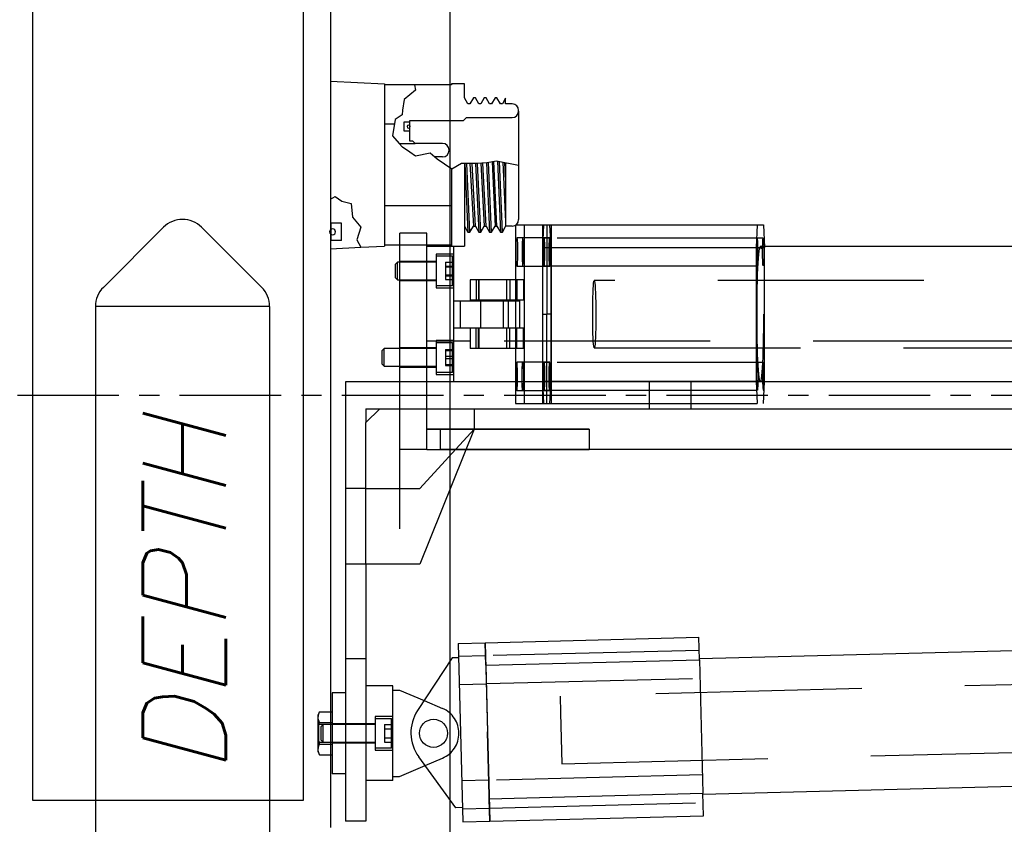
# Model space of a CAD drawing. Extents: x -181 to 162, y 84 to 272.
# Tile 44 of 85: x -22.56 to -13.46, y 143.58 to 151.02. Entities that reach past the tile are written whole.
import ezdxf

# ---------------------------------------------------------------- set-up
doc = ezdxf.new("R2010")
doc.units = 0
doc.header["$LTSCALE"] = 1.5
doc.header["$MEASUREMENT"] = 0
doc.linetypes.add('CENTER', pattern=[2, 1.25, -0.25, 0.25, -0.25])
doc.linetypes.add('SLDHIDDEN0', pattern=[1.905, 1.27, -0.635])
doc.layers.get('0').update_dxf_attribs({"linetype": 'CONTINUOUS'})
doc.layers.get('DEFPOINTS').update_dxf_attribs({"linetype": 'CONTINUOUS'})
for name, color, linetype in [('DIM', 1, 'CONTINUOUS'), ('HULL', 7, 'CONTINUOUS'), ('J_BOX_AFT', 171, 'CONTINUOUS'), ('SENSOR_DEPTH', 140, 'CONTINUOUS'), ('STATION13', 90, 'CONTINUOUS'), ('TAIL', 140, 'CONTINUOUS')]:
    doc.layers.add(name, color=color, linetype=linetype)
doc.styles.add('ENGR', font='Romans', dxfattribs={"oblique": 15})
doc.dimstyles.get("Standard").update_dxf_attribs({"dimtxt": 0.18, "dimasz": 0.18, "dimexe": 0.18, "dimexo": 0.0625, "dimgap": 0.09, "dimtad": 0, "dimtih": 1, "dimtoh": 1, "dimdec": 4, "dimzin": 0, "dimtxsty": 'STANDARD', "dimcen": 0.09, "dimazin": 3, "dimtfac": 1, "dimtdec": 4, "dimtofl": 0, "dimtmove": 0, "dimatfit": 3, "dimtolj": 1, "dimtzin": 0})

# ---------------------------------------------------------------- blocks, each defined once
blk = doc.blocks.new('*D12')
at = {"color": 0, "linetype": 'BYBLOCK'}
blk.add_line((-57.8859, 144.3801), (-51.4618, 142.0419), dxfattribs=at)
for start, end in [(4.12445, 8.2489), (331.7511, 335.87555)]:
    blk.add_arc((-66.578, 147.5438), 15.0063, start, end, dxfattribs=at)
for points in [[(-51.4307, 148.6295), (-51.7905, 148.6166), (-51.5717, 147.5438)], [(-53.0492, 141.478), (-52.7155, 141.3428), (-52.4767, 142.4113)]]:
    blk.add_solid(points, dxfattribs=at)
at = {"layer": 'DEFPOINTS', "color": 0, "linetype": 'BYBLOCK'}
for p in [(-100.5781, 147.5438), (-66.578, 147.5438), (0.4895, 147.5438), (-58.5906, 144.6366), (-51.9762, 144.0831)]:
    blk.add_point(p, dxfattribs=at)
at = {"color": 0, "linetype": 'BYBLOCK', "insert": (-51.7997, 144.9379), "char_height": 0.9, "attachment_point": 5, "style": 'ENGR'}
blk.add_mtext('\\A1;20°', dxfattribs=at)

msp = doc.modelspace()

# ---------------------------------------------------------------- linework, layer by layer
at = {"layer": 'HULL', "color": 1, "linetype": 'CENTER', "ltscale": 0.5}
msp.add_line((-100.57806, 147.54376), (0.48946, 147.54376), dxfattribs=at)
at = {"layer": 'J_BOX_AFT'}
for p, q in [((-19.68507, 151.54791), (-19.68507, 143.54791)), ((-22.43507, 143.79791), (-22.43507, 151.29791)), ((-19.93507, 151.29791), (-19.93507, 143.79791)), ((-19.68507, 150.44798), (-19.18507, 150.42298)), ((-19.68507, 150.44798), (-19.68507, 149.35643)), ((-19.18507, 150.42298), (-19.18507, 148.92298)), ((-18.9073, 150.41441), (-19.18507, 150.41441)), ((-18.56507, 150.41441), (-18.9073, 150.41441)), ((-18.44507, 150.42298), (-18.56507, 150.42298)), ((-18.56507, 150.42298), (-18.56507, 150.41441)), ((-18.44507, 150.29298), (-18.44507, 150.42298)), ((-18.41332, 150.23798), (-18.44507, 150.29298)), ((-18.36332, 150.29298), (-18.39507, 150.23798)), ((-18.34507, 150.29298), (-18.36332, 150.29298)), ((-18.31332, 150.23798), (-18.34507, 150.29298)), ((-18.26332, 150.29298), (-18.29507, 150.23798)), ((-18.24507, 150.29298), (-18.26332, 150.29298)), ((-18.21332, 150.23798), (-18.24507, 150.29298)), ((-18.16332, 150.29298), (-18.19507, 150.23798)), ((-18.14507, 150.29298), (-18.16332, 150.29298)), ((-18.11332, 150.23798), (-18.14507, 150.29298)), ((-18.06507, 150.28994), (-18.09507, 150.23798)), ((-18.06507, 150.23748), (-18.06507, 150.28994)), ((-18.39507, 150.23798), (-18.41332, 150.23798)), ((-18.29507, 150.23798), (-18.31332, 150.23798)), ((-18.19507, 150.23798), (-18.21332, 150.23798)), ((-18.09507, 150.23798), (-18.11332, 150.23798)), ((-18.00507, 150.23748), (-18.06507, 150.23748)), ((-17.94507, 150.17148), (-17.94507, 150.17748)), ((-17.94507, 150.17148), (-17.94507, 149.17448)), ((-18.95207, 150.08298), (-18.45557, 150.08298)), ((-18.95207, 150.07048), (-18.95207, 150.08298)), ((-18.45557, 150.08298), (-18.42707, 150.11148)), ((-18.42707, 150.11148), (-18.00507, 150.11148)), ((-19.09305, 150.05114), (-19.18507, 150.05114)), ((-18.95207, 149.89205), (-18.95207, 149.98548)), ((-18.92207, 149.89205), (-18.95207, 149.89205)), ((-18.90207, 149.87205), (-18.92207, 149.89205)), ((-19.04938, 149.87205), (-18.90207, 149.87205)), ((-18.64982, 149.87205), (-18.90207, 149.87205)), ((-18.64982, 149.74705), (-18.72259, 149.74705)), ((-18.56507, 149.63518), (-18.56507, 148.92298)), ((-18.44507, 149.68729), (-18.44507, 148.92298)), ((-18.06507, 149.69311), (-18.06507, 149.10494)), ((-19.68507, 149.35643), (-19.68507, 149.13454)), ((-18.56507, 149.29482), (-19.18507, 149.29482)), ((-17.94507, 149.17448), (-17.94507, 149.16848)), ((-19.58107, 149.13454), (-19.68507, 149.13454)), ((-19.58107, 148.97469), (-19.58107, 149.13454)), ((-18.44507, 149.10798), (-18.41332, 149.05298)), ((-18.39507, 149.05298), (-18.36332, 149.10798)), ((-18.36332, 149.10798), (-18.34507, 149.10798)), ((-18.34507, 149.10798), (-18.31332, 149.05298)), ((-18.29507, 149.05298), (-18.26332, 149.10798)), ((-18.26332, 149.10798), (-18.24507, 149.10798)), ((-18.24507, 149.10798), (-18.21332, 149.05298)), ((-18.19507, 149.05298), (-18.16332, 149.10798)), ((-18.16332, 149.10798), (-18.14507, 149.10798)), ((-18.14507, 149.10798), (-18.11332, 149.05298)), ((-18.09507, 149.05298), (-18.06507, 149.10494)), ((-18.00507, 149.10848), (-18.06507, 149.10848)), ((-19.58107, 148.97469), (-19.68507, 148.97469)), ((-19.68507, 148.97469), (-19.68507, 148.89798)), ((-18.41332, 149.05298), (-18.39507, 149.05298)), ((-18.31332, 149.05298), (-18.29507, 149.05298)), ((-18.21332, 149.05298), (-18.19507, 149.05298)), ((-18.11332, 149.05298), (-18.09507, 149.05298)), ((-19.68507, 148.89798), (-19.40283, 148.91209)), ((-19.40283, 148.91209), (-19.18507, 148.92298)), ((-18.56507, 148.93155), (-19.18507, 148.93155)), ((-18.56507, 148.92298), (-18.44507, 148.92298)), ((-19.93507, 143.79791), (-22.43507, 143.79791))]:
    msp.add_line(p, q, dxfattribs=at)
at = {"layer": 'J_BOX_AFT', "color": 5}
for p, q in [((-18.89678, 150.36347), (-19.00198, 150.27933)), ((-18.9073, 150.41441), (-18.89678, 150.36347)), ((-19.00198, 150.27933), (-19.01952, 150.18117)), ((-19.01952, 150.18117), (-19.02302, 150.1356)), ((-19.08614, 150.09353), (-19.11069, 149.94278)), ((-19.02302, 150.1356), (-19.08614, 150.09353)), ((-19.00407, 150.07048), (-18.95207, 150.07048)), ((-19.00407, 149.98548), (-19.00407, 150.07048)), ((-18.95207, 149.98548), (-18.95207, 150.07048)), ((-18.95207, 149.98548), (-19.00407, 149.98548)), ((-19.11069, 149.94278), (-19.04938, 149.87205)), ((-19.01952, 149.83761), (-19.04938, 149.87205)), ((-19.01807, 149.83662), (-19.01952, 149.83761)), ((-18.95207, 149.79138), (-19.01807, 149.83662)), ((-18.89678, 149.75347), (-18.95207, 149.79138)), ((-18.76353, 149.78152), (-18.89678, 149.75347)), ((-18.69691, 149.72543), (-18.76353, 149.78152)), ((-18.56365, 149.63481), (-18.69691, 149.72543)), ((-18.14987, 149.7099), (-18.23753, 149.69237)), ((-18.1912, 149.70164), (-18.16332, 149.10798)), ((-18.14507, 149.10798), (-18.17312, 149.70525)), ((-17.94507, 149.66934), (-18.14987, 149.7099)), ((-18.14122, 149.70819), (-18.11332, 149.05298)), ((-18.09507, 149.05298), (-18.12283, 149.70455)), ((-18.09109, 149.69826), (-18.06507, 149.14763)), ((-18.47248, 149.68739), (-18.56365, 149.63481)), ((-18.33221, 149.68689), (-18.47248, 149.68739)), ((-18.44111, 149.68728), (-18.41332, 149.05298)), ((-18.39507, 149.05298), (-18.42285, 149.68721)), ((-18.39594, 149.68712), (-18.36332, 149.10798)), ((-18.34507, 149.10798), (-18.37447, 149.68704)), ((-18.34228, 149.68692), (-18.31332, 149.05298)), ((-18.23753, 149.69237), (-18.33221, 149.68689)), ((-18.29507, 149.05298), (-18.32407, 149.68736)), ((-18.29289, 149.68917), (-18.26332, 149.10798)), ((-18.24507, 149.10798), (-18.27685, 149.6901)), ((-18.24056, 149.6922), (-18.21332, 149.05298)), ((-18.19507, 149.05298), (-18.22245, 149.69539)), ((-18.06507, 149.55998), (-18.07284, 149.69464)), ((-19.68507, 149.35643), (-19.641, 149.38295)), ((-19.641, 149.38295), (-19.57905, 149.33876)), ((-19.57905, 149.33876), (-19.49349, 149.31813)), ((-19.49349, 149.31813), (-19.48169, 149.19145)), ((-19.48169, 149.19145), (-19.40499, 149.09718)), ((-19.67707, 148.97469), (-19.67707, 149.13454)), ((-19.40499, 149.09718), (-19.44039, 148.98228)), ((-19.44039, 148.98228), (-19.40283, 148.91209))]:
    msp.add_line(p, q, dxfattribs=at)
at = {"layer": 'J_BOX_AFT'}
for centre, radius, start, end in [((-18.00507, 150.17748), 0.06, 0, 90), ((-18.00507, 150.17148), 0.06, 270, 0), ((-18.64982, 149.80955), 0.0625, 270, 90), ((-18.00507, 149.16848), 0.06, 270, 360)]:
    msp.add_arc(centre, radius, start, end, dxfattribs=at)
at = {"layer": 'J_BOX_AFT', "color": 7}
for centre, radius, start, end in [((-18.96093, 150.02798), 0.01444, 90, 270), ((-18.96093, 150.02798), 0.01444, 270, 90), ((-19.66477, 149.05462), 0.02755, 90, 270), ((-19.66477, 149.05462), 0.02755, 270, 90)]:
    msp.add_arc(centre, radius, start, end, dxfattribs=at)
at = {"layer": 'SENSOR_DEPTH'}
for p, q in [((-21.22838, 149.09699), (-21.78338, 148.54199)), ((-20.87483, 149.09699), (-20.31983, 148.54199)), ((-20.2466, 148.36521), (-21.8566, 148.36521)), ((-21.8566, 148.36521), (-21.8566, 143.17021)), ((-20.2466, 148.36521), (-20.2466, 143.17021))]:
    msp.add_line(p, q, dxfattribs=at)
for centre, start, end in [((-21.0516, 148.92021), 45, 135), ((-21.6066, 148.36521), 135, 180), ((-20.4966, 148.36521), 360, 45)]:
    msp.add_arc(centre, 0.25, start, end, dxfattribs=at)
at = {"layer": 'STATION13'}
msp.add_line((-18.57802, 139.829), (-18.57802, 155.26682), dxfattribs=at)
at = {"layer": 'TAIL', "linetype": 'CONTINUOUS'}
for p, q in [((-17.97351, 149.11876), (-17.97351, 148.61176)), ((-17.97351, 149.11876), (-17.89515, 149.11876)), ((-17.89515, 149.11876), (-17.89515, 147.66876)), ((-17.89515, 149.11876), (-17.64543, 149.11876)), ((-17.68461, 149.11876), (-17.68461, 148.29376)), ((-17.64543, 149.11876), (-17.64543, 147.66876)), ((-17.64543, 149.11876), (-15.68251, 149.11876)), ((-15.68251, 149.11876), (-15.67266, 148.91149)), ((-19.04379, 147.66876), (-19.04379, 149.04376)), ((-18.79379, 149.04376), (-19.04379, 149.04376)), ((-18.79379, 149.04376), (-19.04379, 149.04376)), ((-18.79379, 148.91876), (-18.79379, 149.04376)), ((-18.54379, 148.91876), (-18.79379, 148.91876)), ((-18.79379, 147.66876), (-18.79379, 148.91876)), ((-18.54379, 147.66876), (-18.54379, 148.91876)), ((-17.64543, 148.91149), (-15.67266, 148.91149)), ((-17.64543, 147.67602), (-17.64543, 148.91149)), ((-11.36676, 148.91876), (-15.67301, 148.91876)), ((-15.67266, 147.67602), (-15.67266, 148.91149)), ((-19.06419, 148.77576), (-19.08279, 148.75716)), ((-19.08279, 148.66488), (-19.08279, 148.75716)), ((-19.06419, 148.65641), (-19.06419, 148.77576)), ((-19.04379, 148.77576), (-19.06419, 148.77576)), ((-19.08279, 148.63036), (-19.08279, 148.66488)), ((-19.08279, 148.63036), (-19.06419, 148.61176)), ((-19.06419, 148.61176), (-19.06419, 148.65641)), ((-19.06419, 148.61176), (-19.04379, 148.61176)), ((-18.31589, 148.61176), (-18.39312, 148.61176)), ((-18.39312, 148.61176), (-18.39312, 148.42376)), ((-17.96135, 148.61176), (-18.31589, 148.61176)), ((-18.31589, 148.61176), (-18.31589, 148.42376)), ((-17.90142, 148.61176), (-17.96135, 148.61176)), ((-17.96135, 148.61176), (-17.96135, 148.42376)), ((-17.90142, 148.61176), (-17.90142, 148.42376)), ((-18.31589, 148.42376), (-18.39312, 148.42376)), ((-17.96135, 148.42376), (-18.31589, 148.42376)), ((-17.97351, 148.42376), (-17.97351, 148.41876)), ((-17.90142, 148.42376), (-17.96135, 148.42376)), ((-18.54379, 148.41876), (-18.48379, 148.41876)), ((-18.48379, 148.41876), (-18.08579, 148.41876)), ((-18.48379, 148.16876), (-18.48379, 148.41876)), ((-18.08579, 148.41876), (-17.93405, 148.41876)), ((-18.08579, 148.16876), (-18.08579, 148.41876)), ((-17.93405, 148.16876), (-17.93405, 148.41876)), ((-17.7238, 148.29376), (-17.68461, 148.29376)), ((-17.64543, 148.29376), (-17.68461, 148.29376)), ((-17.68461, 147.46876), (-17.68461, 148.29376)), ((-18.54379, 148.16876), (-18.48379, 148.16876)), ((-18.48379, 148.16876), (-18.08579, 148.16876)), ((-18.31589, 148.16376), (-18.39312, 148.16376)), ((-18.39312, 148.16376), (-18.39312, 147.97576)), ((-17.96135, 148.16376), (-18.31589, 148.16376)), ((-18.31589, 147.97576), (-18.31589, 148.16376)), ((-18.08579, 148.16876), (-17.93405, 148.16876)), ((-17.97351, 148.16876), (-17.97351, 148.16376)), ((-17.90142, 148.16376), (-17.96135, 148.16376)), ((-17.96135, 147.97576), (-17.96135, 148.16376)), ((-17.90142, 147.97576), (-17.90142, 148.16376)), ((-19.18919, 147.97576), (-19.20779, 147.95716)), ((-19.18919, 147.9695), (-19.18919, 147.97576)), ((-19.04379, 147.97576), (-19.18919, 147.97576)), ((-19.18919, 147.81176), (-19.18919, 147.9695)), ((-18.39312, 148.04376), (-18.54379, 148.04376)), ((-18.39312, 148.04376), (-18.54379, 148.04376)), ((-18.31589, 147.97576), (-18.39312, 147.97576)), ((-17.96135, 147.97576), (-18.31589, 147.97576)), ((-17.97351, 147.97576), (-17.97351, 147.66876)), ((-17.90142, 147.97576), (-17.96135, 147.97576)), ((-19.20779, 147.95232), (-19.20779, 147.95716)), ((-19.20779, 147.83036), (-19.20779, 147.95232)), ((-19.20779, 147.83036), (-19.18919, 147.81176)), ((-19.18919, 147.81176), (-19.04379, 147.81176)), ((-19.54479, 147.66876), (-19.54479, 145.98176)), ((-12.18897, 147.66876), (-19.54479, 147.66876)), ((-19.04379, 146.30994), (-19.04379, 147.64941)), ((-17.64543, 147.67602), (-15.67266, 147.67602)), ((-15.67301, 147.66876), (-15.67266, 147.67602)), ((-19.35679, 147.41876), (-19.22889, 147.41876)), ((-19.35679, 147.29376), (-19.22889, 147.41876)), ((-19.35679, 147.41876), (-19.35679, 147.29376)), ((-18.35679, 147.41876), (-12.18897, 147.41876)), ((-18.35679, 147.41876), (-18.35679, 147.23076)), ((-18.35679, 147.23076), (-18.85679, 145.98176)), ((-18.35679, 147.23176), (-17.29379, 147.23176)), ((-17.29379, 147.23176), (-18.35679, 147.23176)), ((-17.29379, 147.23176), (-17.29379, 147.04376)), ((-18.43165, 147.04376), (-17.29379, 147.04376)), ((-12.4592, 147.04376), (-17.29379, 147.04376)), ((-19.35679, 145.98176), (-19.54479, 145.98176)), ((-19.54479, 145.98176), (-19.54479, 143.60677)), ((-18.85679, 145.98176), (-19.35679, 145.98176)), ((-19.35679, 145.98176), (-19.35679, 143.60677)), ((-18.5029, 145.25037), (-18.25299, 145.25674)), ((-18.5029, 145.25037), (-18.46084, 143.60091)), ((-18.25299, 145.25674), (-16.27863, 145.3071)), ((-18.25299, 145.25674), (-18.23195, 144.43201)), ((-18.25299, 145.25674), (-18.21092, 143.60728)), ((-16.27335, 145.0999), (-16.27863, 145.3071)), ((-11.92496, 145.21807), (-16.27353, 145.10716)), ((-18.55952, 145.11688), (-18.87933, 144.62912)), ((-18.49954, 145.11841), (-18.55952, 145.11688)), ((-18.2477, 145.04955), (-16.27335, 145.0999)), ((-16.27335, 145.0999), (-16.24185, 143.86483)), ((-18.2477, 145.04955), (-18.2162, 143.81448)), ((-19.66979, 144.79426), (-19.66979, 144.04427)), ((-19.54479, 144.79426), (-19.66979, 144.79426)), ((-19.10679, 144.85676), (-19.35679, 144.85676)), ((-19.10679, 143.98177), (-19.10679, 144.85676)), ((-19.10679, 144.81926), (-19.04679, 144.81926)), ((-19.04679, 144.81926), (-18.81861, 144.72173)), ((-19.78497, 144.61787), (-19.79979, 144.5861)), ((-19.78497, 144.61787), (-19.66979, 144.61787)), ((-19.79979, 144.5861), (-19.79979, 144.25243)), ((-19.78497, 144.51857), (-19.66979, 144.51857)), ((-18.23195, 144.43201), (-18.23195, 144.43201)), ((-18.23195, 144.43201), (-18.23195, 144.43201)), ((-18.21092, 143.60728), (-18.23195, 144.43201)), ((-19.79979, 144.25243), (-19.78497, 144.22066)), ((-19.78497, 144.31996), (-19.66979, 144.31996)), ((-19.78497, 144.22066), (-19.66979, 144.22066)), ((-18.52418, 143.73134), (-18.86844, 144.20216)), ((-19.04679, 144.01927), (-18.80902, 144.1209)), ((-19.54479, 144.04427), (-19.66979, 144.04427)), ((-19.10679, 143.98177), (-19.35679, 143.98177)), ((-19.10679, 144.01927), (-19.04679, 144.01927)), ((-16.24166, 143.85757), (-11.89309, 143.96848)), ((-18.2162, 143.81448), (-16.24185, 143.86483)), ((-16.23656, 143.65764), (-16.24185, 143.86483)), ((-18.4642, 143.73287), (-18.52418, 143.73134)), ((-19.35679, 143.60677), (-19.54479, 143.60677)), ((-18.46084, 143.60091), (-18.21092, 143.60728)), ((-18.21092, 143.60728), (-16.23656, 143.65764))]:
    msp.add_line(p, q, dxfattribs=at)
at = {"layer": 'TAIL', "linetype": 'SLDHIDDEN0'}
for p, q in [((-17.71395, 149.11876), (-17.7238, 148.91149)), ((-17.7238, 149.11876), (-17.7238, 147.46876)), ((-17.64543, 148.91149), (-17.65527, 149.11876)), ((-15.74119, 149.11876), (-15.75103, 148.91149)), ((-17.90702, 148.99876), (-17.96164, 148.99876)), ((-17.6573, 148.99876), (-17.90702, 148.99876)), ((-17.6573, 148.99726), (-17.71192, 148.99726)), ((-15.68454, 148.99726), (-17.6573, 148.99726)), ((-17.7238, 148.91149), (-17.64543, 148.91149)), ((-17.7238, 148.91149), (-17.7238, 147.67602)), ((-15.75103, 148.91149), (-15.75103, 147.67602)), ((-15.67301, 148.91876), (-15.71185, 148.91876)), ((-18.70779, 148.85001), (-18.70779, 148.53751)), ((-18.54379, 148.85001), (-18.70779, 148.85001)), ((-18.55729, 148.82876), (-18.70779, 148.82876)), ((-18.54379, 148.81526), (-18.55729, 148.82876)), ((-18.55729, 148.63226), (-18.55729, 148.82876)), ((-18.79379, 148.78226), (-19.04379, 148.78226)), ((-18.70779, 148.77576), (-19.04379, 148.77576)), ((-18.70779, 148.78226), (-18.79379, 148.78226)), ((-18.62079, 148.77448), (-18.62079, 148.73766)), ((-18.62079, 148.77448), (-18.54379, 148.77448)), ((-18.62079, 148.73766), (-18.62079, 148.65694)), ((-18.62079, 148.73766), (-18.54379, 148.73766)), ((-18.62079, 148.73057), (-18.54379, 148.73057)), ((-17.96164, 148.73876), (-17.90702, 148.73876)), ((-17.90702, 148.73876), (-17.6573, 148.73876)), ((-17.71192, 148.74026), (-17.6573, 148.74026)), ((-17.6573, 148.74026), (-15.68454, 148.74026)), ((-19.04379, 148.61176), (-18.70779, 148.61176)), ((-18.62079, 148.65694), (-18.62079, 148.61303)), ((-18.62079, 148.65694), (-18.54379, 148.65694)), ((-18.62079, 148.64985), (-18.54379, 148.64985)), ((-18.62079, 148.61303), (-18.54379, 148.61303)), ((-18.55729, 148.55876), (-18.55729, 148.63226)), ((-18.33617, 148.61176), (-18.33617, 148.42376)), ((-18.31405, 148.61176), (-18.31405, 148.42376)), ((-18.05405, 148.42376), (-18.05405, 148.61176)), ((-18.02718, 148.61176), (-18.02718, 148.42376)), ((-17.97351, 148.61176), (-17.97351, 148.42376)), ((-17.96725, 148.61176), (-17.96725, 148.42376)), ((-11.34106, 148.60626), (-17.24597, 148.60626)), ((-19.04379, 148.60526), (-18.79379, 148.60526)), ((-18.79379, 148.60526), (-18.70779, 148.60526)), ((-18.70779, 148.55876), (-18.55729, 148.55876)), ((-18.70779, 148.53751), (-18.54379, 148.53751)), ((-18.55729, 148.55876), (-18.54379, 148.57226)), ((-18.29879, 148.41876), (-18.29879, 148.16876)), ((-18.08579, 148.16876), (-18.08579, 148.41876)), ((-18.03879, 148.16876), (-18.03879, 148.41876)), ((-17.97351, 148.41876), (-17.97351, 148.16876)), ((-18.33617, 147.97576), (-18.33617, 148.16376)), ((-18.31405, 148.16376), (-18.31405, 147.97576)), ((-18.05405, 147.97576), (-18.05405, 148.16376)), ((-18.02718, 147.97576), (-18.02718, 148.16376)), ((-17.97351, 148.16376), (-17.97351, 147.97576)), ((-17.96725, 147.97576), (-17.96725, 148.16376)), ((-18.79379, 147.98226), (-19.04379, 147.98226)), ((-18.70779, 147.97576), (-19.04379, 147.97576)), ((-18.54379, 148.04376), (-18.79379, 148.04376)), ((-18.54379, 148.04376), (-18.79379, 148.04376)), ((-18.70779, 147.98226), (-18.79379, 147.98226)), ((-18.54379, 148.05001), (-18.70779, 148.05001)), ((-18.70779, 148.05001), (-18.70779, 147.73751)), ((-18.55729, 148.02876), (-18.70779, 148.02876)), ((-18.54379, 148.01526), (-18.55729, 148.02876)), ((-18.55729, 148.01846), (-18.55729, 148.02876)), ((-18.55729, 147.75876), (-18.55729, 148.01846)), ((-10.4592, 148.04376), (-18.39312, 148.04376)), ((-10.4592, 148.04376), (-18.39312, 148.04376)), ((-17.24597, 147.98126), (-9.25502, 147.98126)), ((-18.62079, 147.96842), (-18.62079, 147.90428)), ((-18.62079, 147.96842), (-18.54379, 147.96842)), ((-18.62079, 147.9579), (-18.54379, 147.9579)), ((-18.62079, 147.90428), (-18.62079, 147.82961)), ((-18.62079, 147.90428), (-18.54379, 147.90428)), ((-18.62079, 147.88324), (-18.54379, 147.88324)), ((-19.04379, 147.81176), (-18.70779, 147.81176)), ((-19.04379, 147.80526), (-18.79379, 147.80526)), ((-18.79379, 147.80526), (-18.70779, 147.80526)), ((-18.62079, 147.82961), (-18.62079, 147.81909)), ((-18.62079, 147.82961), (-18.54379, 147.82961)), ((-18.62079, 147.81909), (-18.54379, 147.81909)), ((-17.90702, 147.84876), (-17.96164, 147.84876)), ((-17.6573, 147.84876), (-17.90702, 147.84876)), ((-17.6573, 147.84726), (-17.71192, 147.84726)), ((-15.68454, 147.84726), (-17.6573, 147.84726)), ((-18.70779, 147.75876), (-18.55729, 147.75876)), ((-18.70779, 147.73751), (-18.54379, 147.73751)), ((-18.55729, 147.75876), (-18.54379, 147.77226)), ((-19.04379, 147.04376), (-19.04379, 147.66876)), ((-18.79379, 147.04376), (-18.79379, 147.66876)), ((-17.97351, 147.66876), (-17.97351, 147.46876)), ((-17.89515, 147.66876), (-17.89515, 147.46876)), ((-17.7238, 147.67602), (-17.64543, 147.67602)), ((-17.7238, 147.67602), (-17.71395, 147.46876)), ((-17.65527, 147.46876), (-17.64543, 147.67602)), ((-17.64543, 147.66876), (-17.64543, 147.46876)), ((-16.73979, 147.66876), (-16.73979, 147.41876)), ((-16.34979, 147.41876), (-16.34979, 147.66876)), ((-15.75103, 147.67602), (-15.74119, 147.46876)), ((-15.68251, 147.46876), (-15.67301, 147.66876)), ((-17.96164, 147.58876), (-17.90702, 147.58876)), ((-17.90702, 147.58876), (-17.6573, 147.58876)), ((-17.71192, 147.59026), (-17.6573, 147.59026)), ((-17.6573, 147.59026), (-15.68454, 147.59026)), ((-17.97351, 147.46876), (-17.89515, 147.46876)), ((-17.89515, 147.46876), (-17.64543, 147.46876)), ((-17.64543, 147.46876), (-15.68251, 147.46876)), ((-19.22889, 147.41876), (-18.35679, 147.41876)), ((-19.35679, 145.98176), (-19.35679, 147.29376)), ((-18.85679, 146.68193), (-18.35679, 147.23076)), ((-18.35679, 147.23176), (-18.79379, 147.23176)), ((-18.79379, 147.23176), (-18.66879, 147.23176)), ((-18.66879, 147.23176), (-18.35679, 147.23176)), ((-18.66879, 147.23176), (-18.66879, 147.04376)), ((-18.79379, 147.04376), (-19.04379, 147.04376)), ((-18.79379, 147.04376), (-18.66879, 147.04376)), ((-17.29379, 147.04376), (-18.66879, 147.04376)), ((-18.66879, 147.04376), (-18.43165, 147.04376)), ((-19.35679, 146.68193), (-19.54479, 146.68193)), ((-19.35679, 146.68193), (-18.85679, 146.68193)), ((-18.2477, 145.04955), (-18.25299, 145.25674)), ((-16.27553, 145.18564), (-18.24989, 145.13528)), ((-19.35679, 145.10676), (-19.54479, 145.10676)), ((-18.24993, 145.13678), (-18.49984, 145.13041)), ((-18.49322, 144.87049), (-18.2433, 144.87687)), ((-18.24334, 144.87837), (-16.26898, 144.92872)), ((-11.91699, 144.90567), (-17.56164, 144.76171)), ((-18.81861, 144.72173), (-18.64879, 144.64915)), ((-17.56164, 144.76171), (-17.55775, 144.60903)), ((-17.55775, 144.60903), (-17.54571, 144.13691)), ((-19.27079, 144.57551), (-19.27079, 144.41927)), ((-19.10679, 144.57551), (-19.27079, 144.57551)), ((-19.12029, 144.55427), (-19.27079, 144.55427)), ((-19.10679, 144.54077), (-19.12029, 144.55427)), ((-19.12029, 144.28427), (-19.12029, 144.55427)), ((-19.66979, 144.50127), (-19.79979, 144.50127)), ((-19.75219, 144.50127), (-19.77079, 144.48267)), ((-19.77079, 144.35587), (-19.77079, 144.48267)), ((-19.75219, 144.33727), (-19.75219, 144.50127)), ((-19.27079, 144.50127), (-19.75219, 144.50127)), ((-19.54479, 144.50777), (-19.66979, 144.50777)), ((-19.35679, 144.50777), (-19.54479, 144.50777)), ((-19.27079, 144.50777), (-19.35679, 144.50777)), ((-19.18379, 144.50009), (-19.10679, 144.50009)), ((-19.18379, 144.50009), (-19.18379, 144.45968)), ((-19.18379, 144.45968), (-19.18379, 144.37885)), ((-19.18379, 144.45968), (-19.10679, 144.45968)), ((-19.79979, 144.33727), (-19.66979, 144.33727)), ((-19.77079, 144.35587), (-19.75219, 144.33727)), ((-19.75219, 144.33727), (-19.27079, 144.33727)), ((-19.66979, 144.33077), (-19.54479, 144.33077)), ((-19.54479, 144.33077), (-19.35679, 144.33077)), ((-19.35679, 144.33077), (-19.27079, 144.33077)), ((-19.27079, 144.41927), (-19.27079, 144.26302)), ((-19.18379, 144.37885), (-19.18379, 144.33844)), ((-19.18379, 144.37885), (-19.10679, 144.37885)), ((-19.18379, 144.33844), (-19.10679, 144.33844)), ((-19.27079, 144.28427), (-19.12029, 144.28427)), ((-19.27079, 144.26302), (-19.10679, 144.26302)), ((-19.12029, 144.28427), (-19.10679, 144.29777)), ((-17.54571, 144.13691), (-11.90105, 144.28088)), ((-18.80902, 144.1209), (-18.64879, 144.18939)), ((-18.22061, 143.98716), (-18.47052, 143.98078)), ((-16.24621, 144.03601), (-18.22057, 143.98566)), ((-18.21092, 143.60728), (-18.2162, 143.81448)), ((-18.4639, 143.72087), (-18.21398, 143.72724)), ((-18.21402, 143.72874), (-16.23966, 143.7791))]:
    msp.add_line(p, q, dxfattribs=at)
at = {"layer": 'TAIL', "linetype": 'CONTINUOUS', "flags": 128}
for points in [[(-17.96164, 148.73876), (-17.96318, 148.74284), (-17.96462, 148.75484), (-17.96587, 148.77399), (-17.96685, 148.7991), (-17.96751, 148.82858), (-17.9678, 148.86059), (-17.96771, 148.89312), (-17.96723, 148.92411), (-17.9664, 148.95162), (-17.96527, 148.97393), (-17.96391, 148.98963), (-17.96241, 148.99773), (-17.96087, 148.99773), (-17.95937, 148.98963), (-17.95801, 148.97393), (-17.95688, 148.95162), (-17.95605, 148.92411), (-17.95558, 148.89312), (-17.95548, 148.86059), (-17.95577, 148.82858), (-17.95643, 148.7991), (-17.95741, 148.77399), (-17.95867, 148.75484), (-17.96011, 148.74284), (-17.96164, 148.73876)], [(-17.90702, 148.99876), (-17.90856, 148.99467), (-17.90999, 148.98268), (-17.91125, 148.96352), (-17.91223, 148.93841), (-17.91289, 148.90893), (-17.91318, 148.87692), (-17.91309, 148.8444), (-17.91261, 148.81341), (-17.91178, 148.78589), (-17.91065, 148.76358), (-17.90929, 148.74789), (-17.90779, 148.73978), (-17.90625, 148.73978), (-17.90475, 148.74789), (-17.90339, 148.76358), (-17.90226, 148.78589), (-17.90143, 148.81341), (-17.90095, 148.8444), (-17.90086, 148.87692), (-17.90115, 148.90893), (-17.90181, 148.93841), (-17.90279, 148.96352), (-17.90405, 148.98268), (-17.90548, 148.99467), (-17.90702, 148.99876)], [(-17.96164, 147.84876), (-17.96318, 147.84467), (-17.96462, 147.83268), (-17.96587, 147.81352), (-17.96685, 147.78842), (-17.96751, 147.75893), (-17.9678, 147.72692), (-17.96771, 147.6944), (-17.96734, 147.66876)], [(-17.95594, 147.66876), (-17.95558, 147.6944), (-17.95548, 147.72692), (-17.95577, 147.75893), (-17.95643, 147.78842), (-17.95741, 147.81352), (-17.95867, 147.83268), (-17.96011, 147.84467), (-17.96164, 147.84876)], [(-17.91272, 147.66876), (-17.91289, 147.67859), (-17.91318, 147.7106), (-17.91309, 147.74312), (-17.91261, 147.77411), (-17.91178, 147.80162), (-17.91065, 147.82393), (-17.90929, 147.83963), (-17.90779, 147.84773), (-17.90625, 147.84773), (-17.90475, 147.83963), (-17.90339, 147.82393), (-17.90226, 147.80162), (-17.90143, 147.77411), (-17.90095, 147.74312), (-17.90086, 147.7106), (-17.90115, 147.67859), (-17.90132, 147.66876)], [(-19.78497, 144.51857), (-19.79631, 144.55418), (-19.79453, 144.59132), (-19.78497, 144.61787)], [(-19.78497, 144.31996), (-19.79265, 144.35933), (-19.79025, 144.49335), (-19.78497, 144.51857)], [(-19.78497, 144.22066), (-19.79631, 144.25627), (-19.79453, 144.29341), (-19.78497, 144.31996)]]:
    msp.add_lwpolyline(points, dxfattribs=at)
at = {"layer": 'TAIL', "linetype": 'SLDHIDDEN0', "flags": 128}
for points in [[(-17.71192, 148.73876), (-17.71346, 148.74284), (-17.7149, 148.75484), (-17.71615, 148.77399), (-17.71714, 148.7991), (-17.7178, 148.82858), (-17.71809, 148.86059), (-17.71799, 148.89312), (-17.71751, 148.92411), (-17.71668, 148.95162), (-17.71555, 148.97393), (-17.7142, 148.98963), (-17.7127, 148.99773), (-17.71115, 148.99773), (-17.70965, 148.98963), (-17.70829, 148.97393), (-17.70717, 148.95162), (-17.70634, 148.92411), (-17.70586, 148.89312), (-17.70576, 148.86059), (-17.70605, 148.82858), (-17.70671, 148.7991), (-17.7077, 148.77399), (-17.70895, 148.75484), (-17.71039, 148.74284), (-17.71192, 148.73876)], [(-17.71803, 148.86876), (-17.71783, 148.8368), (-17.71727, 148.80685), (-17.71637, 148.78079), (-17.71519, 148.76026), (-17.71381, 148.74655), (-17.71231, 148.74051), (-17.71078, 148.74253), (-17.70932, 148.75249), (-17.70803, 148.76975), (-17.70699, 148.79323), (-17.70625, 148.82145), (-17.70587, 148.85265), (-17.70587, 148.88486), (-17.70625, 148.91606), (-17.70699, 148.94429), (-17.70803, 148.96777), (-17.70932, 148.98503), (-17.71078, 148.99498), (-17.71231, 148.997), (-17.71381, 148.99097), (-17.71519, 148.97725), (-17.71637, 148.95672), (-17.71727, 148.93066), (-17.71783, 148.90071), (-17.71803, 148.86876)], [(-17.6573, 148.99876), (-17.65884, 148.99467), (-17.66028, 148.98268), (-17.66153, 148.96352), (-17.66252, 148.93841), (-17.66317, 148.90893), (-17.66346, 148.87692), (-17.66337, 148.8444), (-17.66289, 148.81341), (-17.66206, 148.78589), (-17.66093, 148.76358), (-17.65958, 148.74789), (-17.65808, 148.73978), (-17.65653, 148.73978), (-17.65503, 148.74789), (-17.65367, 148.76358), (-17.65255, 148.78589), (-17.65172, 148.81341), (-17.65124, 148.8444), (-17.65114, 148.87692), (-17.65143, 148.90893), (-17.65209, 148.93841), (-17.65308, 148.96352), (-17.65433, 148.98268), (-17.65577, 148.99467), (-17.6573, 148.99876)], [(-17.6512, 148.86876), (-17.65139, 148.8368), (-17.65195, 148.80685), (-17.65285, 148.78079), (-17.65403, 148.76026), (-17.65542, 148.74655), (-17.65692, 148.74051), (-17.65845, 148.74253), (-17.6599, 148.75249), (-17.66119, 148.76975), (-17.66224, 148.79323), (-17.66298, 148.82145), (-17.66336, 148.85265), (-17.66336, 148.88486), (-17.66298, 148.91606), (-17.66224, 148.94429), (-17.66119, 148.96777), (-17.6599, 148.98503), (-17.65845, 148.99498), (-17.65692, 148.997), (-17.65542, 148.99097), (-17.65403, 148.97725), (-17.65285, 148.95672), (-17.65195, 148.93066), (-17.65139, 148.90071), (-17.6512, 148.86876)], [(-15.74526, 148.86876), (-15.74507, 148.8368), (-15.7445, 148.80685), (-15.74361, 148.78079), (-15.74243, 148.76026), (-15.74104, 148.74655), (-15.73954, 148.74051), (-15.73801, 148.74253), (-15.73656, 148.75249), (-15.73527, 148.76975), (-15.73422, 148.79323), (-15.73348, 148.82145), (-15.7331, 148.85265), (-15.7331, 148.88486), (-15.73348, 148.91606), (-15.73422, 148.94429), (-15.73527, 148.96777), (-15.73656, 148.98503), (-15.73801, 148.99498), (-15.73954, 148.997), (-15.74104, 148.99097), (-15.74243, 148.97725), (-15.74361, 148.95672), (-15.7445, 148.93066), (-15.74507, 148.90071), (-15.74526, 148.86876)], [(-15.67843, 148.86876), (-15.67862, 148.8368), (-15.67919, 148.80685), (-15.68009, 148.78079), (-15.68127, 148.76026), (-15.68265, 148.74655), (-15.68415, 148.74051), (-15.68568, 148.74253), (-15.68713, 148.75249), (-15.68843, 148.76975), (-15.68947, 148.79323), (-15.69021, 148.82145), (-15.69059, 148.85265), (-15.69059, 148.88486), (-15.69021, 148.91606), (-15.68947, 148.94429), (-15.68843, 148.96777), (-15.68713, 148.98503), (-15.68568, 148.99498), (-15.68415, 148.997), (-15.68265, 148.99097), (-15.68127, 148.97725), (-15.68009, 148.95672), (-15.67919, 148.93066), (-15.67862, 148.90071), (-15.67843, 148.86876)], [(-15.68216, 148.29376), (-15.68235, 148.22251), (-15.68293, 148.1522), (-15.68389, 148.08373), (-15.68521, 148.018), (-15.68687, 147.95586), (-15.68887, 147.89813), (-15.69116, 147.84555), (-15.69372, 147.79882), (-15.69652, 147.75854), (-15.69951, 147.72524), (-15.70267, 147.69935), (-15.70595, 147.68121), (-15.70931, 147.67105), (-15.71269, 147.66901), (-15.71607, 147.67512), (-15.71939, 147.68929), (-15.72262, 147.71134), (-15.7257, 147.74099), (-15.7286, 147.77784), (-15.73129, 147.82142), (-15.73372, 147.87115), (-15.73586, 147.92639), (-15.73769, 147.98643), (-15.73919, 148.05046), (-15.74033, 148.11768), (-15.7411, 148.18718), (-15.74148, 148.25808), (-15.74148, 148.32944), (-15.7411, 148.40033), (-15.74033, 148.46984), (-15.73919, 148.53705), (-15.73769, 148.60109), (-15.73586, 148.66112), (-15.73372, 148.71637), (-15.73129, 148.7661), (-15.7286, 148.80968), (-15.7257, 148.84653), (-15.72262, 148.87617), (-15.71939, 148.89822), (-15.71607, 148.91239), (-15.71269, 148.9185), (-15.70931, 148.91646), (-15.70595, 148.90631), (-15.70267, 148.88817), (-15.69951, 148.86228), (-15.69652, 148.82897), (-15.69372, 148.7887), (-15.69116, 148.74196), (-15.68887, 148.68939), (-15.68687, 148.63166), (-15.68521, 148.56952), (-15.68389, 148.50379), (-15.68293, 148.43532), (-15.68235, 148.365), (-15.68216, 148.29376)], [(-17.23169, 148.20825), (-17.23253, 148.16115), (-17.23372, 148.11747), (-17.23522, 148.07836), (-17.237, 148.04483), (-17.23901, 148.01775), (-17.2412, 147.99782), (-17.24352, 147.98555), (-17.2459, 147.98126), (-17.24828, 147.98507), (-17.2506, 147.99687), (-17.25281, 148.01636), (-17.25483, 148.04304), (-17.25663, 148.0762), (-17.25815, 148.11501), (-17.25935, 148.15844), (-17.26021, 148.20538), (-17.2607, 148.2546), (-17.2608, 148.30485), (-17.26053, 148.3548), (-17.25987, 148.40317), (-17.25886, 148.44871), (-17.25751, 148.49023), (-17.25587, 148.52667), (-17.25396, 148.55708), (-17.25185, 148.58066), (-17.24959, 148.59681), (-17.24724, 148.60512), (-17.24485, 148.60536), (-17.24249, 148.59753), (-17.24022, 148.58183), (-17.2381, 148.55868), (-17.23618, 148.52866), (-17.23452, 148.49255), (-17.23315, 148.4513), (-17.23212, 148.40597), (-17.23144, 148.35773), (-17.23114, 148.30784), (-17.23123, 148.25758), (-17.23169, 148.20825)], [(-17.71192, 147.84876), (-17.71346, 147.84467), (-17.7149, 147.83268), (-17.71615, 147.81352), (-17.71714, 147.78842), (-17.7178, 147.75893), (-17.71809, 147.72692), (-17.71799, 147.6944), (-17.71751, 147.66341), (-17.71668, 147.63589), (-17.71555, 147.61359), (-17.7142, 147.59789), (-17.7127, 147.58978), (-17.71115, 147.58978), (-17.70965, 147.59789), (-17.70829, 147.61359), (-17.70717, 147.63589), (-17.70634, 147.66341), (-17.70586, 147.6944), (-17.70576, 147.72692), (-17.70605, 147.75893), (-17.70671, 147.78842), (-17.7077, 147.81352), (-17.70895, 147.83268), (-17.71039, 147.84467), (-17.71192, 147.84876)], [(-17.70582, 147.71876), (-17.70601, 147.6868), (-17.70657, 147.65685), (-17.70747, 147.63079), (-17.70865, 147.61026), (-17.71004, 147.59655), (-17.71154, 147.59051), (-17.71307, 147.59254), (-17.71452, 147.60249), (-17.71581, 147.61975), (-17.71686, 147.64323), (-17.7176, 147.67145), (-17.71798, 147.70265), (-17.71798, 147.73486), (-17.7176, 147.76606), (-17.71686, 147.79429), (-17.71581, 147.81777), (-17.71452, 147.83503), (-17.71307, 147.84498), (-17.71154, 147.84701), (-17.71004, 147.84097), (-17.70865, 147.82725), (-17.70747, 147.80672), (-17.70657, 147.78066), (-17.70601, 147.75072), (-17.70582, 147.71876)], [(-17.6573, 147.58876), (-17.65884, 147.59284), (-17.66028, 147.60484), (-17.66153, 147.62399), (-17.66252, 147.6491), (-17.66317, 147.67859), (-17.66346, 147.7106), (-17.66337, 147.74312), (-17.66289, 147.77411), (-17.66206, 147.80162), (-17.66093, 147.82393), (-17.65958, 147.83963), (-17.65808, 147.84773), (-17.65653, 147.84773), (-17.65503, 147.83963), (-17.65367, 147.82393), (-17.65255, 147.80162), (-17.65172, 147.77411), (-17.65124, 147.74312), (-17.65114, 147.7106), (-17.65143, 147.67859), (-17.65209, 147.6491), (-17.65308, 147.62399), (-17.65433, 147.60484), (-17.65577, 147.59284), (-17.6573, 147.58876)], [(-17.66341, 147.71876), (-17.66321, 147.6868), (-17.66265, 147.65685), (-17.66175, 147.63079), (-17.66057, 147.61026), (-17.65919, 147.59655), (-17.65769, 147.59051), (-17.65616, 147.59254), (-17.6547, 147.60249), (-17.65341, 147.61975), (-17.65237, 147.64323), (-17.65163, 147.67145), (-17.65125, 147.70265), (-17.65125, 147.73486), (-17.65163, 147.76606), (-17.65237, 147.79429), (-17.65341, 147.81777), (-17.6547, 147.83503), (-17.65616, 147.84498), (-17.65769, 147.84701), (-17.65919, 147.84097), (-17.66057, 147.82725), (-17.66175, 147.80672), (-17.66265, 147.78066), (-17.66321, 147.75072), (-17.66341, 147.71876)], [(-15.73305, 147.71876), (-15.73324, 147.6868), (-15.73381, 147.65685), (-15.73471, 147.63079), (-15.73589, 147.61026), (-15.73727, 147.59655), (-15.73877, 147.59051), (-15.7403, 147.59254), (-15.74175, 147.60249), (-15.74305, 147.61975), (-15.74409, 147.64323), (-15.74483, 147.67145), (-15.74521, 147.70265), (-15.74521, 147.73486), (-15.74483, 147.76606), (-15.74409, 147.79429), (-15.74305, 147.81777), (-15.74175, 147.83503), (-15.7403, 147.84498), (-15.73877, 147.84701), (-15.73727, 147.84097), (-15.73589, 147.82725), (-15.73471, 147.80672), (-15.73381, 147.78066), (-15.73324, 147.75072), (-15.73305, 147.71876)], [(-15.69064, 147.71876), (-15.69045, 147.6868), (-15.68988, 147.65685), (-15.68898, 147.63079), (-15.68781, 147.61026), (-15.68642, 147.59655), (-15.68492, 147.59051), (-15.68339, 147.59254), (-15.68194, 147.60249), (-15.68065, 147.61975), (-15.6796, 147.64323), (-15.67886, 147.67145), (-15.67848, 147.70265), (-15.67848, 147.73486), (-15.67886, 147.76606), (-15.6796, 147.79429), (-15.68065, 147.81777), (-15.68194, 147.83503), (-15.68339, 147.84498), (-15.68492, 147.84701), (-15.68642, 147.84097), (-15.68781, 147.82725), (-15.68898, 147.80672), (-15.68988, 147.78066), (-15.69045, 147.75072), (-15.69064, 147.71876)], [(-17.96734, 147.66876), (-17.96723, 147.66341), (-17.9664, 147.63589), (-17.96527, 147.61359), (-17.96391, 147.59789), (-17.96241, 147.58978), (-17.96087, 147.58978), (-17.95937, 147.59789), (-17.95801, 147.61359), (-17.95688, 147.63589), (-17.95605, 147.66341), (-17.95594, 147.66876)], [(-17.90702, 147.58876), (-17.90856, 147.59284), (-17.90999, 147.60484), (-17.91125, 147.62399), (-17.91223, 147.6491), (-17.91272, 147.66876)], [(-17.90132, 147.66876), (-17.90181, 147.6491), (-17.90279, 147.62399), (-17.90405, 147.60484), (-17.90548, 147.59284), (-17.90702, 147.58876)]]:
    msp.add_lwpolyline(points, dxfattribs=at)
at = {"layer": 'TAIL', "linetype": 'CONTINUOUS'}
msp.add_circle((-18.73179, 144.41927), 0.13, dxfattribs=at)
msp.add_arc((-18.56573, 144.4235), 0.375, 146.748582, 216.173332, dxfattribs=at)
at = {"layer": 'TAIL', "linetype": 'SLDHIDDEN0'}
msp.add_arc((-18.74705, 144.41927), 0.25, 293.143515, 66.856485, dxfattribs=at)

# ---------------------------------------------------------------- texts
at = {"layer": 'SENSOR_DEPTH', "style": 'ENGR', "oblique": 15}
msp.add_text('DEPTH', height=0.7695, rotation=90, dxfattribs=at).set_placement((-20.64981, 144.04013))

# ---------------------------------------------------------------- dimensions: what is measured, and where the dimension line sits
at = {"layer": 'DIM'}
dim = msp.add_angular_dim_2l(base=(-51.9762, 144.08306), line1=((-66.57802, 147.54376), (-58.59064, 144.63659)), line2=((-100.57806, 147.54376), (0.48946, 147.54376)), dimstyle='STANDARD', override={"dimscale": 6, "dimtxt": 0.15, "dimexo": 0.125, "dimdec": 0, "dimzin": 1, "dimtxsty": 'ENGR', "dimtdec": 0, "dimtzin": 1}, dxfattribs=at)
dim.commit()
dim.dimension.update_dxf_attribs({"geometry": '*D12', "text_midpoint": (-51.79969, 144.93794)})

doc.saveas('drawing.dxf')
